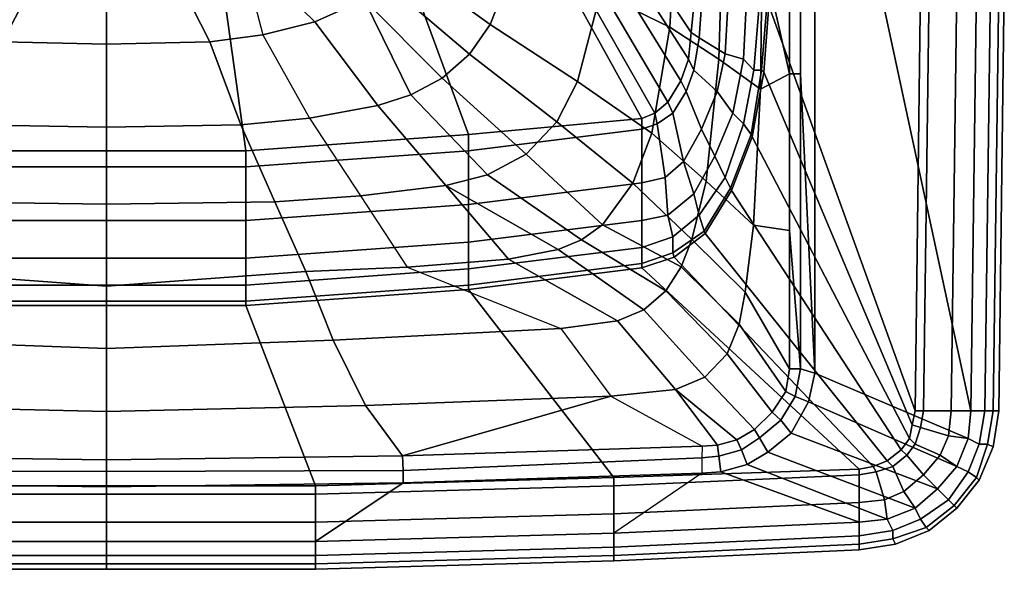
# Model space of a CAD drawing. Extents: x 0 to 550, y 0 to 430.
# Tile 2 of 3: x 249 to 547, y 0 to 167. Entities that reach past the tile are written whole.
import ezdxf

# ---------------------------------------------------------------- set-up
doc = ezdxf.new("R2010")
doc.units = 0
doc.header["$MEASUREMENT"] = 0
doc.linetypes.add('SOLIDLINE', pattern=[0])
doc.layers.add('VB_KERAMIK', color=252, linetype='SOLIDLINE')

msp = doc.modelspace()

# ---------------------------------------------------------------- meshes
at = {"layer": 'VB_KERAMIK', "color": 252}
mesh = msp.add_polyface(dxfattribs=at)
corners = [(275, 430, 10), (165.135, 131.842, 10), (232.73, 126.951, 10), (112.576, 136.733, 10), (108.619, 138.363, 10), (104.663, 141.623, 10), (100.706, 148.145, 10), (98.3315, 154.665, 10), (97.5401, 162.817, 10), (96.7487, 170.968, 10), (223.031, 292.963, 99.3136), (169.939, 286.507, 98.829), (155.429, 290.801, 117.6), (156.859, 283.853, 98.698), (140.476, 288.767, 117.59), (231.441, 287.168, 82.5335), (208.987, 284.467, 81.9485), (186.731, 280.824, 81.2743), (175.812, 277.647, 80.9316), (144.365, 278.906, 98.5708), (165.473, 272.603, 80.601), (156.581, 265.005, 80.2928), (133.733, 270.388, 98.4528), (239.402, 280.392, 66.3438), (221.189, 277.747, 66.2778), (203.309, 273.253, 66.1925), (194.673, 269.83, 66.146), (186.593, 265.136, 66.0995), (179.575, 258.784, 66.054), (174.304, 250.774, 66.0123), (150.217, 254.868, 80.0188), (171.297, 241.568, 65.9752), (146.733, 243.234, 79.7895), (170.383, 232.167, 65.9435), (145.624, 231.277, 79.6168), (250.512, 273.777, 55.7219), (238.15, 270.339, 55.4349), (226.39, 265.116, 55.1155), (215.836, 257.422, 54.8119), (211.478, 252.34, 54.6809), (208.13, 246.397, 54.5704), (206.196, 239.73, 54.4887), (205.67, 233.059, 54.4404), (251.549, 254.809, 50.0009), (247.923, 248.432, 50.0009), (245.297, 240.8, 50.0009), (245.338, 234.037, 50.0009), (171.46, 214.951, 65.9018), (146.443, 208.403, 79.4505), (206.688, 221.418, 54.4488), (245.371, 228.686, 50.0009)]
mesh.append_faces([[corners[k] for k in face] for face in [(0, 1, 2), (0, 3, 1), (0, 4, 3), (0, 5, 4), (0, 6, 5), (0, 7, 6), (0, 8, 7), (0, 9, 8), (10, 11, 12, 10), (11, 13, 14, 12), (15, 16, 10), (16, 17, 11, 10), (17, 18, 13, 11), (13, 19, 20, 18), (20, 21, 22, 19), (23, 24, 16, 15), (24, 25, 17, 16), (25, 26, 18, 17), (18, 20, 27, 26), (27, 28, 21, 20), (28, 29, 30, 21), (29, 31, 32, 30), (31, 33, 34, 32), (35, 36, 24, 23), (36, 37, 25, 24), (37, 38, 26, 25), (26, 27, 39, 38), (39, 40, 28, 27), (40, 41, 29, 28), (41, 42, 31, 29), (42, 33, 31), (43, 44, 39, 38), (44, 45, 40, 39), (45, 46, 41, 40), (46, 42, 41), (33, 47, 48, 34), (42, 49, 47, 33), (46, 50, 49, 42)]])
mesh = msp.add_polyface(dxfattribs=at)
corners = [(275, 430, 10), (232.73, 126.951, 10), (275, 126.951, 10), (244, 232, 10), (244, 232, 3), (240, 224, 3), (240, 224, 10), (250, 240, 10), (250, 240, 3), (258, 246, 10), (258, 246, 3), (266, 250, 10), (266, 250, 3), (275, 251, 10), (275, 251, 3), (247, 231), (243, 223), (252, 238), (259, 243), (267, 247), (275, 248), (275, 215), (274.926, 289.419, 83.216), (253.849, 288.539, 82.9392), (275.03, 295.007, 99.5), (231.441, 287.168, 82.5335), (223.031, 292.963, 99.3136), (275.082, 283.261, 66.3959), (257.837, 282.537, 66.3782), (239.402, 280.392, 66.3438), (275, 275.989, 56.2039), (263.205, 275.678, 55.9289), (250.512, 273.777, 55.7219), (275, 268.152, 50.0001), (270.535, 267.641, 50), (266.274, 266.498, 50), (261.758, 264.489, 50), (238.15, 270.339, 55.4349), (255.956, 260.391, 50.0009), (226.39, 265.116, 55.1155), (251.549, 254.809, 50.0009), (215.836, 257.422, 54.8119), (275, 232.799, 50.0001), (247.923, 248.432, 50.0009), (245.297, 240.8, 50.0009), (245.338, 234.037, 50.0009), (245.371, 228.686, 50.0009), (247.364, 223.122, 50.0009), (249.219, 217.941, 50.0009), (252.681, 213.47, 50.0009)]
mesh.append_faces([[corners[k] for k in face] for face in [(0, 1, 2), (3, 4, 5, 6), (7, 8, 4, 3), (9, 10, 8, 7), (11, 12, 10, 9), (13, 14, 12, 11), (4, 15, 16, 5), (8, 17, 15, 4), (10, 18, 17, 8), (12, 19, 18, 10), (14, 20, 19, 12), (17, 21, 21, 15), (18, 21, 21, 17), (19, 21, 21, 18), (20, 21, 21, 19), (22, 23, 24), (23, 25, 26, 24), (27, 28, 23, 22), (28, 29, 25, 23), (30, 31, 28, 27), (31, 32, 29, 28), (33, 34, 31, 30), (34, 35, 32, 31), (35, 36, 37, 32), (36, 38, 39, 37), (38, 40, 41, 39), (42, 34, 33), (42, 35, 34), (42, 36, 35), (42, 38, 36), (42, 40, 38), (42, 43, 40), (42, 44, 43), (42, 45, 44), (42, 46, 45), (42, 47, 46), (42, 48, 47), (42, 49, 48)]])
mesh = msp.add_polyface(dxfattribs=at)
corners = [(275, 232.799, 50.0001), (297.319, 213.47, 50.0009), (300.781, 217.941, 50.0009), (275, 248), (275, 215), (283, 247), (291, 243), (298, 238), (303, 231), (275, 430, 10), (317.27, 126.951, 10), (275, 126.951, 10), (274.926, 289.419, 83.216), (296.262, 288.746, 82.9392), (275.03, 295.007, 99.5), (294.044, 260.391, 50.0009), (298.451, 254.809, 50.0009), (334.164, 257.422, 54.8119), (323.61, 265.116, 55.1155), (275, 251, 3), (284, 250, 3), (292, 246, 3), (275, 251, 10), (284, 250, 10), (292, 246, 10), (300, 240, 3), (300, 240, 10), (306, 232, 3), (306, 232, 10), (310, 224, 3), (310, 224, 10), (307, 223), (302.636, 223.122, 50.0009), (304.629, 228.686, 50.0009), (304.662, 234.037, 50.0009), (304.703, 240.8, 50.0009), (302.077, 248.432, 50.0009), (288.242, 264.489, 50), (283.726, 266.498, 50), (279.465, 267.641, 50), (299.488, 273.777, 55.7219), (286.795, 275.678, 55.9289), (275, 268.152, 50.0001), (275, 275.989, 56.2039), (292.43, 282.589, 66.3782), (275.082, 283.261, 66.3959), (310.598, 280.392, 66.3438), (318.774, 287.582, 82.5335), (311.85, 270.339, 55.4349)]
mesh.append_faces([[corners[k] for k in face] for face in [(0, 1, 2), (3, 4, 4, 5), (5, 4, 4, 6), (6, 4, 4, 7), (7, 4, 4, 8), (9, 10, 11), (12, 13, 14), (15, 16, 17, 18), (19, 3, 5, 20), (20, 5, 6, 21), (22, 19, 20, 23), (23, 20, 21, 24), (24, 21, 25, 26), (26, 25, 27, 28), (28, 27, 29, 30), (25, 7, 8, 27), (27, 8, 31, 29), (21, 6, 7, 25), (0, 2, 32), (0, 32, 33), (0, 33, 34), (0, 34, 35), (0, 35, 36), (0, 36, 16), (0, 16, 15), (0, 15, 37), (0, 37, 38), (0, 38, 39), (39, 38, 40, 41), (42, 39, 41, 43), (43, 41, 44, 45), (45, 44, 13, 12), (44, 46, 47, 13), (41, 40, 46, 44), (37, 15, 18, 48), (38, 37, 48, 40), (0, 39, 42)]])
mesh = msp.add_polyface(dxfattribs=at)
corners = [(384.527, 272.603, 80.601), (393.419, 265.005, 80.2928), (416.267, 270.388, 98.4528), (405.635, 278.906, 98.5708), (275, 430, 10), (453.251, 170.968, 10), (452.46, 162.817, 10), (451.668, 154.665, 10), (449.294, 148.145, 10), (445.337, 141.623, 10), (441.381, 138.363, 10), (437.424, 136.733, 10), (384.865, 131.842, 10), (344.33, 233.059, 54.4404), (343.312, 221.418, 54.4488), (378.54, 214.951, 65.9018), (379.617, 232.167, 65.9435), (403.557, 208.403, 79.4505), (404.376, 231.277, 79.6168), (317.27, 126.951, 10), (374.188, 277.647, 80.9316), (393.141, 283.853, 98.698), (363.269, 280.824, 81.2743), (380.061, 286.507, 98.829), (341.013, 284.467, 81.9485), (326.956, 293.481, 99.3136), (318.774, 287.582, 82.5335), (304.662, 234.037, 50.0009), (304.629, 228.686, 50.0009), (343.804, 239.73, 54.4887), (304.703, 240.8, 50.0009), (341.87, 246.397, 54.5704), (302.077, 248.432, 50.0009), (338.522, 252.34, 54.6809), (298.451, 254.809, 50.0009), (334.164, 257.422, 54.8119), (323.61, 265.116, 55.1155), (355.327, 269.83, 66.146), (346.691, 273.253, 66.1925), (311.85, 270.339, 55.4349), (328.811, 277.747, 66.2778), (299.488, 273.777, 55.7219), (310.598, 280.392, 66.3438), (378.703, 241.568, 65.9752), (375.696, 250.774, 66.0123), (370.425, 258.784, 66.054), (363.407, 265.136, 66.0995), (403.267, 243.234, 79.7895), (399.783, 254.868, 80.0188), (394.571, 290.801, 117.6), (409.524, 288.767, 117.59)]
mesh.append_faces([[corners[k] for k in face] for face in [(0, 1, 2, 3), (4, 5, 6), (4, 6, 7), (4, 7, 8), (4, 8, 9), (4, 9, 10), (4, 10, 11), (4, 11, 12), (13, 14, 15, 16), (16, 15, 17, 18), (4, 12, 19), (20, 0, 3, 21), (22, 20, 21, 23), (24, 22, 23, 25), (26, 24, 25), (27, 28, 14, 13), (27, 13, 29), (30, 27, 29, 31), (32, 30, 31, 33), (34, 32, 33, 35), (36, 35, 37, 38), (39, 36, 38, 40), (41, 39, 40, 42), (42, 40, 24, 26), (13, 16, 43), (29, 13, 43, 44), (31, 29, 44, 45), (33, 31, 45, 46), (46, 45, 1, 0), (37, 46, 0, 20), (38, 37, 20, 22), (43, 16, 18, 47), (44, 43, 47, 48), (45, 44, 48, 1), (40, 38, 22, 24), (35, 33, 46, 37), (25, 23, 49, 25), (23, 21, 50, 49)]])
mesh = msp.add_polyface(dxfattribs=at)
corners = [(482.323, 150.253, 175.105), (482.323, 213.06, 175.078), (473.937, 228.407, 156.538), (473.983, 187.036, 156.424), (490, 268.119, 180), (485.653, 213.06, 178.322), (485.653, 150.253, 178.322), (490, 59.4283, 180), (447.903, 229.751, 117.54), (447.815, 197.077, 117.529), (461.906, 191.92, 135.956), (461.87, 229.058, 136.067), (537.308, 48.0588, 180), (539, 177.059, 180), (489.968, 389.684, 180), (520.385, 48.0588, 75), (476.043, 170.968, 75), (477.626, 276.486, 75), (522.077, 177.059, 75), (459.582, 125.321, 38.2941), (453.251, 113.909, 38.2941), (450.086, 123.691, 24.5294), (455.625, 133.472, 24.5294), (465.122, 138.363, 38.2941), (460.374, 144.884, 24.5294), (468.288, 154.665, 38.2941), (462.748, 156.296, 24.5294), (469.079, 170.968, 38.2941), (463.539, 170.968, 24.5294), (455.625, 170.968, 12.2941), (454.834, 161.186, 12.2941), (452.46, 162.817, 10), (453.251, 170.968, 10), (450.877, 144.884, 12.2941), (453.251, 151.405, 12.2941), (451.668, 154.665, 10), (462.748, 118.8, 52.8235), (454.834, 107.388, 52.8235), (471.453, 151.405, 52.8235), (468.288, 135.102, 52.8235), (473.827, 151.405, 67.3529), (470.662, 131.842, 67.3529), (474.46, 150.753, 75), (470.978, 131.19, 75), (464.331, 115.539, 67.3529), (464.647, 114.887, 75), (475.41, 170.968, 67.3529), (473.036, 170.968, 52.8235), (544.077, 48.0588, 143.478), (541.538, 48.0588, 126.13), (543.231, 177.059, 126.13), (545.769, 177.059, 143.478), (545.769, 48.0588, 166.304), (547.462, 177.059, 166.304), (545.769, 48.0588, 170.87), (547.462, 177.059, 170.87), (544.077, 48.0588, 175.435), (545.769, 177.059, 175.435), (541.538, 48.0588, 178.174), (543.231, 177.059, 178.174), (482.323, 102.698, 175.105), (485.653, 60.7921, 178.322), (460.818, 154.733, 135.975), (457.003, 117.748, 136.09), (471.376, 104.329, 156.571), (473.457, 145.645, 156.446), (445.951, 164.413, 117.523)]
mesh.append_faces([[corners[k] for k in face] for face in [(0, 1, 2, 3), (4, 5, 6, 7), (8, 9, 10, 11), (11, 10, 3, 2), (4, 12, 13, 14), (15, 16, 17, 18), (19, 20, 21, 22), (23, 19, 22, 24), (25, 23, 24, 26), (27, 25, 26, 28), (29, 30, 31, 32), (24, 22, 33, 34), (26, 24, 34, 30), (28, 26, 30, 29), (30, 34, 35, 31), (36, 37, 20, 19), (38, 39, 23, 25), (40, 41, 39, 38), (42, 43, 41, 40), (41, 44, 36, 39), (39, 36, 19, 23), (43, 45, 44, 41), (46, 40, 38, 47), (47, 38, 25, 27), (16, 42, 40, 46), (48, 49, 50, 51), (52, 48, 51, 53), (54, 52, 53, 55), (56, 54, 55, 57), (58, 56, 57, 59), (12, 58, 59, 13), (6, 0, 60, 61), (62, 63, 64, 65), (10, 62, 65, 3), (9, 66, 62, 10), (0, 3, 65), (60, 0, 65, 64), (5, 1, 0, 6)]])
mesh = msp.add_polyface(dxfattribs=at)
corners = [(490, 59.4283, 180), (536.461, 39.6275, 180), (537.308, 48.0588, 180), (490, 268.119, 180), (530.539, 40.4706, 92.3478), (522.077, 43, 77.7391), (522.923, 48.0588, 77.7391), (531.385, 48.0588, 92.3478), (524.615, 177.059, 77.7391), (533.077, 177.059, 92.3478), (519.539, 43.8431, 75), (474.46, 150.753, 75), (476.043, 170.968, 75), (520.385, 48.0588, 75), (518.692, 39.6275, 75), (470.978, 131.19, 75), (516.154, 36.2549, 75), (464.647, 114.887, 75), (511.923, 32.8824, 75), (456.733, 101.845, 75), (507.692, 31.1961, 75), (447.237, 94.6723, 75), (503.461, 30.3529, 75), (437.424, 91.4117, 75), (522.077, 177.059, 75), (456.417, 102.497, 67.3529), (446.92, 95.9764, 67.3529), (446.92, 100.867, 52.8235), (454.834, 107.388, 52.8235), (464.331, 115.539, 67.3529), (462.748, 118.8, 52.8235), (488.003, 50.7661, 180), (533.077, 31.1961, 180), (537.308, 48.0588, 108.783), (539, 177.059, 108.783), (541.538, 48.0588, 126.13), (543.231, 177.059, 126.13), (539.846, 37.9412, 126.13), (536.461, 39.6275, 108.783), (539.846, 37.9412, 178.174), (542.385, 37.9412, 175.435), (544.077, 48.0588, 175.435), (541.538, 48.0588, 178.174), (482.323, 60.7921, 175.105), (482.323, 102.698, 175.105), (471.376, 104.329, 156.571), (468.852, 84.0893, 156.662), (485.653, 150.253, 178.322), (485.653, 60.7921, 178.322), (481.16, 53.8786, 174.977), (467.017, 74.3533, 156.714), (449.415, 91.7504, 136.223), (444.77, 84.4067, 136.274), (463.408, 65.3063, 156.766), (452.634, 99.9801, 136.176), (466.306, 39.2732, 174.977), (471.674, 42.3782, 174.977), (456.622, 58.2243, 156.823), (447.695, 54.5133, 156.88), (460.457, 37.6658, 174.977), (477.035, 47.603, 174.977), (479.635, 45.2285, 178.446), (473.162, 39.8702, 178.156), (484.024, 52.4382, 178.625), (482.776, 41.3006, 180), (457.003, 117.748, 136.09)]
mesh.append_faces([[corners[k] for k in face] for face in [(0, 1, 2, 3), (4, 5, 6, 7), (7, 6, 8, 9), (10, 11, 12, 13), (14, 15, 11, 10), (16, 17, 15, 14), (18, 19, 17, 16), (20, 21, 19, 18), (22, 23, 21, 20), (6, 13, 24, 8), (5, 10, 13, 6), (25, 26, 27, 28), (29, 25, 28, 30), (19, 21, 26, 25), (17, 19, 25, 29), (31, 32, 1, 0), (33, 7, 9, 34), (35, 33, 34, 36), (37, 38, 33, 35), (38, 4, 7, 33), (39, 40, 41, 42), (1, 39, 42, 2), (43, 44, 45, 46), (0, 47, 48, 0), (48, 44, 43, 48), (49, 43, 46, 50), (51, 52, 53, 50), (54, 51, 50, 46), (55, 56, 57, 58), (59, 55, 58), (60, 49, 50, 53), (56, 60, 53, 57), (61, 60, 56, 62), (63, 49, 60, 61), (31, 63, 61, 64), (0, 48, 63, 31), (48, 43, 49, 63), (65, 54, 46, 45)]])
mesh = msp.add_polyface(dxfattribs=at)
corners = [(232.73, 122.06, 12.2941), (275, 122.06, 12.2941), (275, 126.951, 10), (232.73, 126.951, 10), (239, 215, 10), (239, 215, 3), (240, 206, 3), (240, 206, 10), (244, 198, 3), (244, 198, 10), (250, 190, 3), (250, 190, 10), (258, 184, 3), (258, 184, 10), (266, 180, 3), (266, 180, 10), (275, 179, 10), (275, 179, 3), (242, 215), (243, 207), (247, 199), (252, 192), (259, 187), (267, 183), (275, 182), (275, 215), (240, 224, 10), (240, 224, 3), (243, 223), (247, 231), (243.589, 159.974, 65.9195), (275, 159.233, 66.3141), (275, 134.06, 81.5111), (234.201, 134.754, 80.9372), (234.345, 188.081, 55.3198), (254.782, 181.92, 55.8268), (227.509, 162.13, 65.913), (275, 180.623, 56.3515), (247.364, 223.122, 50.0009), (249.219, 217.941, 50.0009), (216.587, 200.784, 54.7784), (210.29, 210.351, 54.5714), (252.681, 213.47, 50.0009), (255.182, 210.238, 50.0009), (224.945, 193.509, 55.0384), (256.703, 208.167, 50.0009), (261.605, 204.972, 50), (268.347, 202.775, 50), (275, 201.757, 50.0001), (275, 232.799, 50.0001)]
mesh.append_faces([[corners[k] for k in face] for face in [(0, 1, 2, 3), (4, 5, 6, 7), (7, 6, 8, 9), (9, 8, 10, 11), (11, 10, 12, 13), (13, 12, 14, 15), (16, 17, 14, 15), (5, 18, 19, 6), (6, 19, 20, 8), (8, 20, 21, 10), (12, 22, 21, 10), (14, 23, 22, 12), (17, 24, 23, 14), (18, 25, 25, 19), (20, 25, 25, 19), (21, 25, 25, 20), (22, 25, 25, 21), (23, 25, 25, 22), (24, 25, 25, 23), (26, 27, 5, 4), (27, 28, 18, 5), (28, 25, 25, 18), (29, 25, 25, 28), (30, 31, 32, 33), (34, 35, 30, 36), (35, 37, 31, 30), (38, 39, 40, 41), (39, 42, 40), (42, 43, 44, 40), (43, 45, 34, 44), (45, 46, 34), (46, 47, 35, 34), (47, 48, 37, 35), (49, 43, 42), (49, 45, 43), (49, 46, 45), (49, 47, 46), (49, 48, 47)]])
mesh = msp.add_polyface(dxfattribs=at)
corners = [(281.653, 202.775, 50), (275, 201.757, 50.0001), (275, 232.799, 50.0001), (288.395, 204.972, 50), (293.297, 208.167, 50.0009), (294.818, 210.238, 50.0009), (297.319, 213.47, 50.0009), (300.781, 217.941, 50.0009), (333.413, 200.784, 54.7784), (302.636, 223.122, 50.0009), (339.71, 210.351, 54.5714), (303, 231), (275, 215), (307, 223), (308, 215), (310, 224, 3), (311, 215, 3), (310, 224, 10), (311, 215, 10), (325.055, 193.509, 55.0384), (283, 183), (291, 187), (298, 192), (303, 199), (307, 207), (275, 179, 3), (275, 182), (284, 180, 3), (292, 184, 3), (275, 179, 10), (284, 180, 10), (317.27, 122.06, 12.2941), (275, 122.06, 12.2941), (275, 126.951, 10), (317.27, 126.951, 10), (292, 184, 10), (300, 190, 3), (300, 190, 10), (306, 198, 3), (306, 198, 10), (310, 206, 3), (310, 206, 10), (295.218, 181.92, 55.8268), (275, 180.623, 56.3515), (315.655, 188.081, 55.3198), (306.411, 159.974, 65.9195), (275, 159.233, 66.3141), (315.799, 134.754, 80.9372), (275, 134.06, 81.5111), (322.491, 162.13, 65.913)]
mesh.append_faces([[corners[k] for k in face] for face in [(0, 1, 2), (3, 0, 2), (2, 3, 4), (2, 4, 5), (2, 5, 6), (7, 6, 8), (9, 7, 8, 10), (11, 12, 12, 13), (13, 12, 12, 14), (15, 13, 14, 16), (17, 15, 16, 18), (6, 5, 19, 8), (20, 12, 12, 21), (21, 12, 12, 22), (22, 12, 12, 23), (23, 12, 12, 24), (14, 12, 12, 24), (25, 26, 20, 27), (27, 20, 21, 28), (29, 25, 27, 30), (31, 32, 33, 34), (30, 27, 28, 35), (35, 28, 36, 37), (37, 36, 38, 39), (39, 38, 40, 41), (18, 16, 40, 41), (36, 22, 23, 38), (38, 23, 24, 40), (16, 14, 24, 40), (28, 21, 22, 36), (26, 12, 12, 20), (42, 43, 1, 0), (44, 42, 0, 3), (45, 46, 43, 42), (47, 48, 46, 45), (49, 45, 42, 44), (4, 3, 44), (5, 4, 44, 19)]])
mesh = msp.add_polyface(dxfattribs=at)
corners = [(391.496, 165.259, 79.6688), (385.175, 156.192, 79.8025), (411.648, 135.735, 98.2802), (417.972, 147.946, 98.2272), (399.625, 186.017, 79.484), (424.939, 174.722, 98.152), (403.557, 208.403, 79.4505), (427.81, 202.497, 98.1353), (404.376, 231.277, 79.6168), (428.215, 230.481, 98.1965), (434.789, 117.095, 117.521), (440.479, 132.225, 117.521), (437.424, 133.472, 12.2941), (384.865, 126.951, 12.2941), (384.865, 131.842, 10), (437.424, 136.733, 10), (447.815, 197.077, 117.529), (447.903, 229.751, 117.54), (455.625, 133.472, 24.5294), (450.086, 123.691, 24.5294), (446.92, 138.363, 12.2941), (450.877, 144.884, 12.2941), (445.337, 141.623, 10), (449.294, 148.145, 10), (453.251, 151.405, 12.2941), (451.668, 154.665, 10), (444.546, 118.8, 24.5294), (437.424, 117.17, 24.5294), (442.172, 135.102, 12.2941), (441.381, 138.363, 10), (445.951, 164.413, 117.523), (457.003, 117.748, 136.09), (460.818, 154.733, 135.975), (304.629, 228.686, 50.0009), (302.636, 223.122, 50.0009), (339.71, 210.351, 54.5714), (343.312, 221.418, 54.4488), (374.037, 198.41, 65.8823), (378.54, 214.951, 65.9018), (352.072, 113.209, 98.6116), (326.094, 111.417, 98.7295), (315.799, 134.754, 80.9372), (336.633, 136.847, 80.6382), (357.321, 140.623, 80.2946), (377.977, 116.373, 98.476), (367.422, 143.879, 80.122), (390.678, 119.636, 98.4074), (376.918, 148.895, 79.9557), (402.344, 125.861, 98.3415), (315.655, 188.081, 55.3198), (322.491, 162.13, 65.913), (338.291, 166.032, 65.9), (325.055, 193.509, 55.0384), (353.235, 172.757, 65.887), (333.413, 200.784, 54.7784), (359.901, 177.732, 65.8823), (306.411, 159.974, 65.9195), (317.27, 122.06, 12.2941), (317.27, 126.951, 10), (365.64, 183.794, 65.8785)]
mesh.append_faces([[corners[k] for k in face] for face in [(0, 1, 2, 3), (4, 0, 3, 5), (6, 4, 5, 7), (8, 6, 7, 9), (3, 2, 10, 11), (12, 13, 14, 15), (9, 7, 16, 17), (18, 19, 20, 21), (21, 20, 22, 23), (24, 21, 23, 25), (26, 27, 12, 28), (19, 26, 28, 20), (20, 28, 29, 22), (28, 12, 15, 29), (30, 11, 31, 32), (5, 3, 11, 30), (7, 5, 30, 16), (33, 34, 35, 36), (36, 35, 37, 38), (39, 40, 41, 42), (43, 42, 39, 44), (45, 43, 44, 46), (47, 45, 46, 48), (1, 47, 48, 2), (49, 50, 51), (52, 49, 51, 53), (54, 52, 53, 55), (42, 41, 56, 50), (51, 50, 42, 43), (13, 57, 58, 14), (35, 54, 59, 37), (53, 45, 47), (55, 53, 47, 1), (59, 55, 1, 0), (37, 59, 0, 4), (38, 37, 4, 6), (53, 51, 43, 45), (54, 55, 59)]])
mesh = msp.add_polyface(dxfattribs=at)
corners = [(275, 8.43137, 180), (275, 4.21569, 178.174), (211.538, 4.21569, 178.174), (211.538, 8.43137, 180), (275, 1.68628, 175.435), (211.538, 1.68628, 175.435), (275, 0, 170.87), (211.538, 0, 170.87), (275, 0, 166.304), (211.538, 0, 166.304), (275, 1.68628, 143.478), (211.538, 1.68628, 143.478), (211.538, 4.21569, 126.13), (121, 6.7451, 126.13), (121, 4.21569, 143.478), (275, 4.21569, 126.13), (211.538, 8.43137, 108.783), (121, 10.9608, 108.783), (275, 8.43137, 108.783), (211.538, 14.3333, 92.3478), (121, 16.8627, 92.3478), (275, 14.3333, 92.3478), (211.538, 22.7647, 77.7391), (121, 25.2941, 77.7391), (275, 22.7647, 77.7391), (211.538, 25.2941, 75), (121, 27.8235, 75), (275, 25.2941, 75), (165.135, 84.8907, 75), (232.73, 80, 75), (232.73, 81.3042, 67.3529), (165.135, 86.1949, 67.3529), (275, 80, 75), (275, 81.3042, 67.3529), (232.73, 86.1949, 52.8235), (165.135, 91.0857, 52.8235), (275, 86.1949, 52.8235), (232.73, 94.3461, 38.2941), (165.135, 99.2369, 38.2941), (275, 94.3461, 38.2941), (232.73, 105.758, 24.5294), (165.135, 110.649, 24.5294), (275, 105.758, 24.5294), (232.73, 122.06, 12.2941), (165.135, 126.951, 12.2941), (275, 122.06, 12.2941), (275, 25, 180), (184.983, 26.2633, 180), (196.349, 49.7076, 156.784), (275, 47.8628, 156.783), (275, 33.2388, 175.255), (185.173, 34.3857, 174.977), (206.197, 69.4597, 136.909), (275, 66.9425, 137.129), (183.741, 91.6684, 117.526), (214.457, 90.3189, 117.529), (137.157, 73.0595, 136.492), (275, 85.8641, 121.253), (172.023, 116.373, 98.476), (197.928, 113.209, 98.6116), (153.039, 94.0238, 117.524), (223.906, 111.417, 98.7295), (275, 110.771, 99.0008), (184.983, 29.9553, 178.635), (275, 29.6877, 178.309), (234.201, 134.754, 80.9372), (275, 134.06, 81.5111)]
mesh.append_faces([[corners[k] for k in face] for face in [(0, 1, 2, 3), (1, 4, 5, 2), (4, 6, 7, 5), (6, 8, 9, 7), (8, 10, 11, 9), (11, 12, 13, 14), (10, 15, 12, 11), (12, 16, 17, 13), (15, 18, 16, 12), (16, 19, 20, 17), (18, 21, 19, 16), (19, 22, 23, 20), (21, 24, 22, 19), (22, 25, 26, 23), (24, 27, 25, 22), (28, 29, 30, 31), (29, 32, 33, 30), (31, 30, 34, 35), (30, 33, 36, 34), (35, 34, 37, 38), (34, 36, 39, 37), (38, 37, 40, 41), (37, 39, 42, 40), (41, 40, 43, 44), (40, 42, 45, 43), (27, 32, 29, 25), (25, 29, 28, 26), (46, 0, 3, 47), (48, 49, 50, 51), (52, 53, 49, 48), (54, 55, 52, 56), (55, 57, 53, 52), (58, 59, 54, 60), (59, 61, 55, 54), (61, 62, 57, 55), (47, 63, 64, 46), (63, 51, 50, 64), (65, 66, 62, 61)]])
mesh = msp.add_polyface(dxfattribs=at)
corners = [(412.843, 73.0595, 136.492), (343.803, 69.4597, 136.909), (335.543, 90.3189, 117.529), (366.259, 91.6684, 117.526), (338.462, 25.2941, 75), (317.27, 80, 75), (384.865, 84.8907, 75), (429, 27.8235, 75), (338.462, 22.7647, 77.7391), (429, 25.2941, 77.7391), (338.462, 14.3333, 92.3478), (429, 16.8627, 92.3478), (338.462, 8.43137, 108.783), (429, 10.9608, 108.783), (338.462, 4.21569, 126.13), (429, 6.7451, 126.13), (326.094, 111.417, 98.7295), (275, 110.771, 99.0008), (275, 134.06, 81.5111), (315.799, 134.754, 80.9372), (275, 14.3333, 92.3478), (275, 22.7647, 77.7391), (275, 25.2941, 75), (275, 80, 75), (384.865, 110.649, 24.5294), (317.27, 105.758, 24.5294), (317.27, 122.06, 12.2941), (384.865, 126.951, 12.2941), (384.865, 99.2369, 38.2941), (317.27, 94.3461, 38.2941), (384.865, 91.0857, 52.8235), (317.27, 86.1949, 52.8235), (384.865, 86.1949, 67.3529), (317.27, 81.3042, 67.3529), (275, 81.3042, 67.3529), (275, 94.3461, 38.2941), (275, 105.758, 24.5294), (275, 122.06, 12.2941), (275, 86.1949, 52.8235), (275, 29.6877, 178.309), (275, 33.2388, 175.255), (364.827, 34.3857, 174.977), (365.017, 29.9553, 178.635), (275, 25, 180), (365.017, 26.2633, 180), (275, 85.8641, 121.253), (352.072, 113.209, 98.6116), (275, 66.9425, 137.129), (353.651, 49.7076, 156.784), (275, 47.8628, 156.783), (338.462, 8.43137, 180), (275, 8.43137, 180), (275, 8.43137, 108.783), (275, 4.21569, 126.13), (275, 1.68628, 143.478), (338.462, 1.68628, 143.478), (275, 0, 166.304), (338.462, 0, 166.304), (275, 0, 170.87), (338.462, 0, 170.87), (338.462, 1.68628, 175.435), (275, 1.68628, 175.435), (338.462, 4.21569, 178.174), (275, 4.21569, 178.174), (377.977, 116.373, 98.476), (396.961, 94.0238, 117.524)]
mesh.append_faces([[corners[k] for k in face] for face in [(0, 1, 2, 3), (4, 5, 6, 7), (8, 4, 7, 9), (10, 8, 9, 11), (12, 10, 11, 13), (14, 12, 13, 15), (16, 17, 18, 19), (20, 21, 8, 10), (22, 23, 5, 4), (24, 25, 26, 27), (28, 29, 25, 24), (30, 31, 29, 28), (32, 33, 31, 30), (6, 5, 33, 32), (21, 22, 4, 8), (5, 23, 34, 33), (29, 35, 36, 25), (25, 36, 37, 26), (31, 38, 35, 29), (33, 34, 38, 31), (39, 40, 41, 42), (43, 39, 42, 44), (2, 45, 17, 16), (3, 2, 16, 46), (1, 47, 45, 2), (48, 49, 47, 1), (41, 40, 49, 48), (44, 50, 51, 43), (52, 20, 10, 12), (53, 52, 12, 14), (54, 53, 14, 55), (56, 54, 55, 57), (58, 56, 57, 59), (60, 59, 58, 61), (62, 60, 61, 63), (50, 62, 63, 51), (64, 46, 3, 65)]])
mesh = msp.add_polyface(dxfattribs=at)
corners = [(428.091, 52.4765, 157), (455.78, 37.3519, 174.977), (364.827, 34.3857, 174.977), (365.017, 29.9553, 178.635), (455.715, 33.7913, 178.343), (365.017, 26.2633, 180), (455.715, 29.1121, 180), (390.678, 119.636, 98.4074), (377.977, 116.373, 98.476), (412.079, 96.9421, 117.522), (419.197, 99.9468, 117.522), (402.344, 125.861, 98.3415), (425.542, 104.477, 117.521), (411.648, 135.735, 98.2802), (434.789, 117.095, 117.521), (396.961, 94.0238, 117.524), (366.259, 91.6684, 117.526), (412.843, 73.0595, 136.492), (430.048, 75.352, 136.38), (438.089, 78.7068, 136.327), (444.77, 84.4067, 136.274), (353.651, 49.7076, 156.784), (343.803, 69.4597, 136.909), (429, 10.9608, 180), (338.462, 8.43137, 180), (429, 27.8235, 75), (384.865, 84.8907, 75), (437.424, 91.4117, 75), (503.461, 30.3529, 75), (437.424, 117.17, 24.5294), (384.865, 110.649, 24.5294), (384.865, 126.951, 12.2941), (437.424, 133.472, 12.2941), (437.424, 105.758, 38.2941), (384.865, 99.2369, 38.2941), (437.424, 97.6067, 52.8235), (384.865, 91.0857, 52.8235), (437.424, 92.7159, 67.3529), (384.865, 86.1949, 67.3529), (338.462, 1.68628, 143.478), (338.462, 4.21569, 126.13), (429, 6.7451, 126.13), (429, 4.21569, 143.478), (338.462, 0, 166.304), (429, 2.52941, 166.304), (338.462, 0, 170.87), (429, 2.52941, 170.87), (338.462, 1.68628, 175.435), (429, 4.21569, 175.435), (338.462, 4.21569, 178.174), (429, 6.7451, 178.174), (445.337, 107.388, 38.2941), (444.546, 118.8, 24.5294), (453.251, 113.909, 38.2941), (450.086, 123.691, 24.5294), (446.92, 95.9764, 67.3529), (446.92, 100.867, 52.8235), (454.834, 107.388, 52.8235), (447.237, 94.6723, 75), (456.622, 58.2243, 156.823), (463.408, 65.3063, 156.766), (447.695, 54.5133, 156.88), (460.457, 37.6658, 174.977), (440.479, 132.225, 117.521), (452.634, 99.9801, 136.176), (457.003, 117.748, 136.09), (449.415, 91.7504, 136.223)]
mesh.append_faces([[corners[k] for k in face] for face in [(0, 1, 2), (3, 2, 1, 4), (5, 3, 4, 6), (7, 8, 9, 10), (11, 7, 10, 12), (13, 11, 12, 14), (15, 16, 17, 18), (9, 15, 18, 19), (10, 9, 19, 20), (0, 21, 22, 17), (0, 2, 21, 0), (6, 23, 24, 5), (25, 26, 27, 28), (29, 30, 31, 32), (33, 34, 30, 29), (35, 36, 34, 33), (37, 38, 36, 35), (27, 26, 38, 37), (39, 40, 41, 42), (43, 39, 42, 44), (45, 43, 44, 46), (47, 45, 46, 48), (49, 47, 48, 50), (23, 50, 49, 24), (51, 33, 29, 52), (53, 51, 52, 54), (55, 37, 35, 56), (56, 35, 33, 51), (57, 56, 51, 53), (58, 27, 37, 55), (20, 19, 59, 60), (18, 17, 0, 61), (19, 18, 61, 59), (1, 62, 61, 0), (63, 14, 64, 65), (12, 10, 20, 66), (14, 12, 66, 64), (8, 15, 9)]])
mesh = msp.add_polyface(dxfattribs=at)
corners = [(429, 16.8627, 92.3478), (429, 25.2941, 77.7391), (503.461, 28.6667, 77.7391), (503.461, 20.2353, 92.3478), (508.539, 29.5098, 77.7391), (511.077, 21.0784, 92.3478), (513.615, 31.1961, 77.7391), (517, 23.6078, 92.3478), (429, 27.8235, 75), (503.461, 30.3529, 75), (507.692, 31.1961, 75), (511.923, 32.8824, 75), (516.154, 36.2549, 75), (517.846, 34.5686, 77.7391), (482.776, 41.3006, 180), (527.154, 24.451, 180), (533.077, 31.1961, 180), (488.003, 50.7661, 180), (475.724, 35.4743, 180), (520.385, 18.549, 180), (469.436, 31.7768, 180), (511.923, 15.1765, 180), (461.451, 29.5636, 180), (503.461, 14.3333, 180), (455.715, 29.1121, 180), (429, 10.9608, 180), (429, 10.9608, 108.783), (503.461, 14.3333, 108.783), (429, 6.7451, 126.13), (503.461, 10.1176, 126.13), (429, 4.21569, 143.478), (503.461, 7.58823, 143.478), (429, 2.52941, 166.304), (503.461, 5.90196, 166.304), (429, 2.52941, 170.87), (503.461, 5.90196, 170.87), (429, 4.21569, 175.435), (503.461, 7.58823, 175.435), (429, 6.7451, 178.174), (503.461, 10.1176, 178.174), (513.615, 9.27451, 143.478), (514.461, 7.58823, 166.304), (511.923, 15.1765, 108.783), (513.615, 11.8039, 126.13), (520.385, 18.549, 108.783), (522.077, 15.1765, 126.13), (513.615, 11.8039, 178.174), (522.077, 15.1765, 178.174), (514.461, 7.58823, 170.87), (513.615, 9.27451, 175.435), (479.635, 45.2285, 178.446), (473.162, 39.8702, 178.156), (467.686, 36.1982, 177.955), (466.306, 39.2732, 174.977), (460.457, 37.6658, 174.977), (460.795, 34.2885, 178.651), (471.674, 42.3782, 174.977), (455.715, 33.7913, 178.343), (455.78, 37.3519, 174.977)]
mesh.append_faces([[corners[k] for k in face] for face in [(0, 1, 2, 3), (3, 2, 4, 5), (5, 4, 6, 7), (1, 8, 9, 2), (2, 9, 10, 4), (4, 10, 11, 6), (6, 11, 12, 13), (14, 15, 16, 17), (18, 19, 15, 14), (20, 21, 19, 18), (22, 23, 21, 20), (24, 25, 23, 22), (26, 0, 3, 27), (28, 26, 27, 29), (30, 28, 29, 31), (32, 30, 31, 33), (34, 32, 33, 35), (36, 34, 35, 37), (38, 36, 37, 39), (25, 38, 39, 23), (33, 31, 40, 41), (29, 27, 42, 43), (43, 42, 44, 45), (31, 29, 43, 40), (42, 5, 7, 44), (27, 3, 5, 42), (23, 39, 46, 21), (21, 46, 47, 19), (37, 35, 48, 49), (35, 33, 41, 48), (39, 37, 49, 46), (14, 50, 51, 18), (52, 53, 54, 55), (20, 52, 55, 22), (51, 56, 53, 52), (18, 51, 52, 20), (22, 55, 57, 24), (55, 54, 58, 57)]])
mesh = msp.add_polyface(dxfattribs=at)
corners = [(517, 23.6078, 92.3478), (513.615, 31.1961, 77.7391), (517.846, 34.5686, 77.7391), (522.923, 28.6667, 92.3478), (520.385, 37.9412, 77.7391), (528, 34.5686, 92.3478), (522.077, 43, 77.7391), (530.539, 40.4706, 92.3478), (516.154, 36.2549, 75), (518.692, 39.6275, 75), (519.539, 43.8431, 75), (514.461, 7.58823, 166.304), (513.615, 9.27451, 143.478), (523.769, 12.6471, 143.478), (524.615, 11.8039, 166.304), (532.231, 19.3922, 143.478), (533.077, 18.549, 166.304), (539, 27.8235, 143.478), (539.846, 26.9804, 166.304), (542.385, 37.9412, 143.478), (544.077, 37.098, 166.304), (544.077, 48.0588, 143.478), (545.769, 48.0588, 166.304), (536.461, 29.5098, 126.13), (539.846, 37.9412, 126.13), (541.538, 48.0588, 126.13), (513.615, 11.8039, 126.13), (522.077, 15.1765, 126.13), (530.539, 21.0784, 126.13), (520.385, 18.549, 108.783), (527.154, 24.451, 108.783), (533.077, 31.1961, 108.783), (536.461, 39.6275, 108.783), (539.846, 26.9804, 170.87), (544.077, 37.098, 170.87), (539, 27.8235, 175.435), (542.385, 37.9412, 175.435), (536.461, 29.5098, 178.174), (539.846, 37.9412, 178.174), (545.769, 48.0588, 170.87), (544.077, 48.0588, 175.435), (524.615, 11.8039, 170.87), (533.077, 18.549, 170.87), (523.769, 12.6471, 175.435), (532.231, 19.3922, 175.435), (513.615, 11.8039, 178.174), (513.615, 9.27451, 175.435), (522.077, 15.1765, 178.174), (530.539, 21.0784, 178.174), (514.461, 7.58823, 170.87), (527.154, 24.451, 180), (533.077, 31.1961, 180), (536.461, 39.6275, 180), (520.385, 18.549, 180)]
mesh.append_faces([[corners[k] for k in face] for face in [(0, 1, 2, 3), (3, 2, 4, 5), (5, 4, 6, 7), (2, 8, 9, 4), (4, 9, 10, 6), (11, 12, 13, 14), (14, 13, 15, 16), (16, 15, 17, 18), (18, 17, 19, 20), (20, 19, 21, 22), (17, 23, 24, 19), (19, 24, 25, 21), (12, 26, 27, 13), (13, 27, 28, 15), (27, 29, 30, 28), (28, 30, 31, 23), (23, 31, 32, 24), (29, 0, 3, 30), (30, 3, 5, 31), (31, 5, 7, 32), (15, 28, 23, 17), (33, 18, 20, 34), (35, 33, 34, 36), (37, 35, 36, 38), (36, 34, 39, 40), (34, 20, 22, 39), (41, 14, 16, 42), (43, 41, 42, 44), (45, 46, 43, 47), (47, 43, 44, 48), (46, 49, 41, 43), (49, 11, 14, 41), (44, 42, 33, 35), (42, 16, 18, 33), (48, 44, 35, 37), (50, 48, 37, 51), (51, 37, 38, 52), (53, 47, 48, 50)]])

doc.saveas('drawing.dxf')
